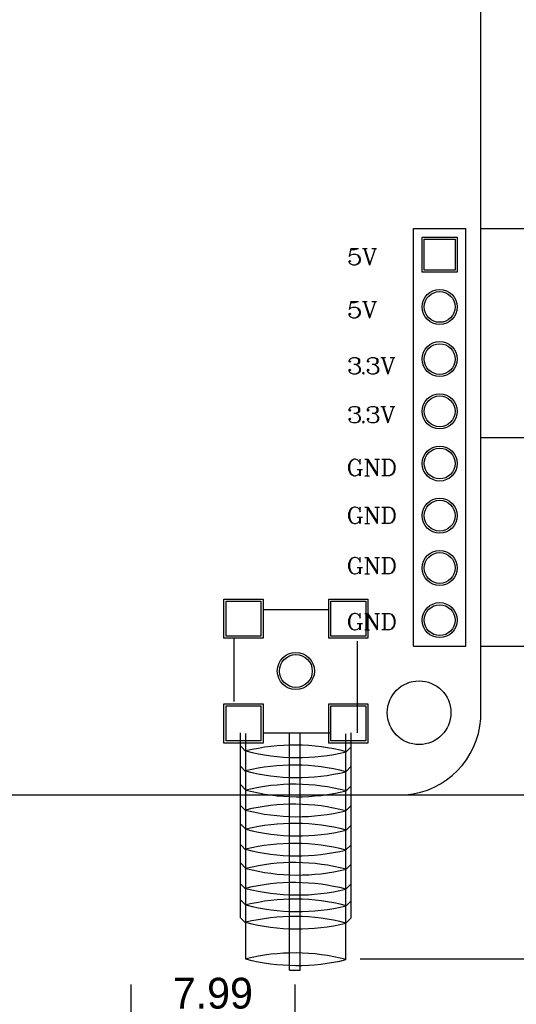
# Model space of a CAD drawing. Extents: x 649 to 824, y 56 to 305.
# Tile 4 of 14: x 740 to 764, y 141 to 189. Entities that reach past the tile are written whole.
import ezdxf

# ---------------------------------------------------------------- set-up
doc = ezdxf.new("R2010")
doc.units = 0
doc.header["$MEASUREMENT"] = 0
doc.layers.get('0').update_dxf_attribs({"linetype": 'ByLayer'})
doc.layers.get('Defpoints').update_dxf_attribs({"linetype": 'CONTINUOUS'})
for name, color, linetype in [('BOTTOMLAYER', 5, 'CONTINUOUS'), ('BOTTOMOVERLAY', 54, 'CONTINUOUS'), ('BOTTOMSOLDER', 6, 'CONTINUOUS'), ('KEEPOUTLAYER', 6, 'CONTINUOUS'), ('MIDLAYER1', 16, 'CONTINUOUS'), ('MIDLAYER2', 76, 'CONTINUOUS'), ('MIDLAYER3', 90, 'CONTINUOUS'), ('MIDLAYER4', 156, 'CONTINUOUS'), ('MULTILAYER', 9, 'CONTINUOUS'), ('TOPLAYER', 1, 'CONTINUOUS'), ('TOPOVERLAY', 2, 'CONTINUOUS'), ('TOPSOLDER', 216, 'CONTINUOUS')]:
    doc.layers.add(name, color=color, linetype=linetype)
doc.dimstyles.new('ISO-25', dxfattribs={"dimtxt": 2.5, "dimasz": 2.5, "dimexe": 1.25, "dimexo": 0.625, "dimtad": 1, "dimdec": 4, "dimdsep": 46, "dimtxsty": 'Standard', "dimcen": 2.5, "dimadec": 0, "dimazin": 0, "dimtfac": 1, "dimtdec": 4, "dimtmove": 2, "dimatfit": 3, "dimfxl": 1, "dimtolj": 1, "dimarcsym": 0})

# ---------------------------------------------------------------- blocks, each defined once
blk = doc.blocks.new('HDR1X8_B_4')
at = {"layer": 'BOTTOMLAYER'}
for p, q in [((-0.75, 0.75), (0.75, 0.75)), ((-0.75, -0.75), (-0.75, 0.75)), ((0.75, 0.75), (0.75, -0.75)), ((0.75, -0.75), (-0.75, -0.75))]:
    blk.add_line(p, q, dxfattribs=at)
for centre in [(2.54, 0), (5.08, 0), (7.62, 0), (10.16, 0), (12.7, 0), (15.24, 0), (17.78, 0)]:
    blk.add_circle(centre, 0.75, dxfattribs=at)
at = {"layer": 'BOTTOMOVERLAY'}
for p, q in [((19.05, 1.27), (-1.27, 1.27)), ((-1.27, -1.27), (-1.27, 1.27)), ((19.05, -1.27), (19.05, 1.27)), ((19.05, -1.27), (-1.27, -1.27))]:
    blk.add_line(p, q, dxfattribs=at)
at = {"layer": 'BOTTOMSOLDER'}
for p, q in [((-0.852, 0.852), (0.852, 0.852)), ((-0.852, -0.852), (-0.852, 0.852)), ((0.852, 0.852), (0.852, -0.852)), ((0.852, -0.852), (-0.852, -0.852))]:
    blk.add_line(p, q, dxfattribs=at)
for centre in [(2.54, 0), (5.08, 0), (7.62, 0), (10.16, 0), (12.7, 0), (15.24, 0), (17.78, 0)]:
    blk.add_circle(centre, 0.852, dxfattribs=at)
at = {"layer": 'MIDLAYER1'}
for p, q in [((-0.75, 0.75), (0.75, 0.75)), ((-0.75, -0.75), (-0.75, 0.75)), ((0.75, 0.75), (0.75, -0.75)), ((0.75, -0.75), (-0.75, -0.75))]:
    blk.add_line(p, q, dxfattribs=at)
for centre in [(2.54, 0), (5.08, 0), (7.62, 0), (10.16, 0), (12.7, 0), (15.24, 0), (17.78, 0)]:
    blk.add_circle(centre, 0.75, dxfattribs=at)
at = {"layer": 'MIDLAYER2'}
for p, q in [((-0.75, 0.75), (0.75, 0.75)), ((-0.75, -0.75), (-0.75, 0.75)), ((0.75, 0.75), (0.75, -0.75)), ((0.75, -0.75), (-0.75, -0.75))]:
    blk.add_line(p, q, dxfattribs=at)
for centre in [(2.54, 0), (5.08, 0), (7.62, 0), (10.16, 0), (12.7, 0), (15.24, 0), (17.78, 0)]:
    blk.add_circle(centre, 0.75, dxfattribs=at)
at = {"layer": 'MIDLAYER3'}
for p, q in [((-0.75, 0.75), (0.75, 0.75)), ((-0.75, -0.75), (-0.75, 0.75)), ((0.75, 0.75), (0.75, -0.75)), ((0.75, -0.75), (-0.75, -0.75))]:
    blk.add_line(p, q, dxfattribs=at)
for centre in [(2.54, 0), (5.08, 0), (7.62, 0), (10.16, 0), (12.7, 0), (15.24, 0), (17.78, 0)]:
    blk.add_circle(centre, 0.75, dxfattribs=at)
at = {"layer": 'MIDLAYER4'}
for p, q in [((-0.75, 0.75), (0.75, 0.75)), ((-0.75, -0.75), (-0.75, 0.75)), ((0.75, 0.75), (0.75, -0.75)), ((0.75, -0.75), (-0.75, -0.75))]:
    blk.add_line(p, q, dxfattribs=at)
for centre in [(2.54, 0), (5.08, 0), (7.62, 0), (10.16, 0), (12.7, 0), (15.24, 0), (17.78, 0)]:
    blk.add_circle(centre, 0.75, dxfattribs=at)
at = {"layer": 'MULTILAYER'}
for p, q in [((-0.75, 0.75), (0.75, 0.75)), ((-0.75, -0.75), (-0.75, 0.75)), ((0.75, 0.75), (0.75, -0.75)), ((0.75, -0.75), (-0.75, -0.75))]:
    blk.add_line(p, q, dxfattribs=at)
for centre in [(2.54, 0), (5.08, 0), (7.62, 0), (10.16, 0), (12.7, 0), (15.24, 0), (17.78, 0)]:
    blk.add_circle(centre, 0.75, dxfattribs=at)
at = {"layer": 'TOPLAYER'}
for p, q in [((-0.75, 0.75), (0.75, 0.75)), ((-0.75, -0.75), (-0.75, 0.75)), ((0.75, 0.75), (0.75, -0.75)), ((0.75, -0.75), (-0.75, -0.75))]:
    blk.add_line(p, q, dxfattribs=at)
for centre in [(2.54, 0), (5.08, 0), (7.62, 0), (10.16, 0), (12.7, 0), (15.24, 0), (17.78, 0)]:
    blk.add_circle(centre, 0.75, dxfattribs=at)
at = {"layer": 'TOPSOLDER'}
for p, q in [((-0.852, 0.852), (0.852, 0.852)), ((-0.852, -0.852), (-0.852, 0.852)), ((0.852, 0.852), (0.852, -0.852)), ((0.852, -0.852), (-0.852, -0.852))]:
    blk.add_line(p, q, dxfattribs=at)
for centre in [(2.54, 0), (5.08, 0), (7.62, 0), (10.16, 0), (12.7, 0), (15.24, 0), (17.78, 0)]:
    blk.add_circle(centre, 0.852, dxfattribs=at)
blk = doc.blocks.new('SAM_90_8')
at = {"layer": 'BOTTOMLAYER'}
for p, q in [((-3.4, 3.4), (-1.7, 3.4)), ((-3.4, 1.7), (-3.4, 3.4)), ((-1.7, 3.4), (-1.7, 1.7)), ((1.7, 3.4), (3.4, 3.4)), ((1.7, 1.7), (1.7, 3.4)), ((3.4, 3.4), (3.4, 1.7)), ((-1.7, 1.7), (-3.4, 1.7)), ((3.4, 1.7), (1.7, 1.7)), ((-3.4, -1.7), (-1.7, -1.7)), ((-3.4, -3.4), (-3.4, -1.7)), ((-1.7, -1.7), (-1.7, -3.4)), ((1.7, -1.7), (3.4, -1.7)), ((1.7, -3.4), (1.7, -1.7)), ((3.4, -1.7), (3.4, -3.4)), ((-1.7, -3.4), (-3.4, -3.4)), ((3.4, -3.4), (1.7, -3.4))]:
    blk.add_line(p, q, dxfattribs=at)
blk.add_circle((0, 0), 0.8, dxfattribs=at)
at = {"layer": 'BOTTOMSOLDER'}
for p, q in [((-3.502, 3.502), (-1.598, 3.502)), ((-3.502, 1.598), (-3.502, 3.502)), ((-1.598, 3.502), (-1.598, 1.598)), ((1.598, 3.502), (3.502, 3.502)), ((1.598, 1.598), (1.598, 3.502)), ((3.502, 3.502), (3.502, 1.598)), ((-1.598, 1.598), (-3.502, 1.598)), ((3.502, 1.598), (1.598, 1.598)), ((-3.502, -1.598), (-1.598, -1.598)), ((-3.502, -3.502), (-3.502, -1.598)), ((-1.598, -1.598), (-1.598, -3.502)), ((1.598, -1.598), (3.502, -1.598)), ((1.598, -3.502), (1.598, -1.598)), ((3.502, -1.598), (3.502, -3.502)), ((-1.598, -3.502), (-3.502, -3.502)), ((3.502, -3.502), (1.598, -3.502))]:
    blk.add_line(p, q, dxfattribs=at)
blk.add_circle((0, 0), 0.902, dxfattribs=at)
at = {"layer": 'MIDLAYER1'}
for p, q in [((-3.4, 3.4), (-1.7, 3.4)), ((-3.4, 1.7), (-3.4, 3.4)), ((-1.7, 3.4), (-1.7, 1.7)), ((1.7, 3.4), (3.4, 3.4)), ((1.7, 1.7), (1.7, 3.4)), ((3.4, 3.4), (3.4, 1.7)), ((-1.7, 1.7), (-3.4, 1.7)), ((3.4, 1.7), (1.7, 1.7)), ((-3.4, -1.7), (-1.7, -1.7)), ((-3.4, -3.4), (-3.4, -1.7)), ((-1.7, -1.7), (-1.7, -3.4)), ((1.7, -1.7), (3.4, -1.7)), ((1.7, -3.4), (1.7, -1.7)), ((3.4, -1.7), (3.4, -3.4)), ((-1.7, -3.4), (-3.4, -3.4)), ((3.4, -3.4), (1.7, -3.4))]:
    blk.add_line(p, q, dxfattribs=at)
blk.add_circle((0, 0), 0.8, dxfattribs=at)
at = {"layer": 'MIDLAYER2'}
for p, q in [((-3.4, 3.4), (-1.7, 3.4)), ((-3.4, 1.7), (-3.4, 3.4)), ((-1.7, 3.4), (-1.7, 1.7)), ((1.7, 3.4), (3.4, 3.4)), ((1.7, 1.7), (1.7, 3.4)), ((3.4, 3.4), (3.4, 1.7)), ((-1.7, 1.7), (-3.4, 1.7)), ((3.4, 1.7), (1.7, 1.7)), ((-3.4, -1.7), (-1.7, -1.7)), ((-3.4, -3.4), (-3.4, -1.7)), ((-1.7, -1.7), (-1.7, -3.4)), ((1.7, -1.7), (3.4, -1.7)), ((1.7, -3.4), (1.7, -1.7)), ((3.4, -1.7), (3.4, -3.4)), ((-1.7, -3.4), (-3.4, -3.4)), ((3.4, -3.4), (1.7, -3.4))]:
    blk.add_line(p, q, dxfattribs=at)
blk.add_circle((0, 0), 0.8, dxfattribs=at)
at = {"layer": 'MIDLAYER3'}
for p, q in [((-3.4, 3.4), (-1.7, 3.4)), ((-3.4, 1.7), (-3.4, 3.4)), ((-1.7, 3.4), (-1.7, 1.7)), ((1.7, 3.4), (3.4, 3.4)), ((1.7, 1.7), (1.7, 3.4)), ((3.4, 3.4), (3.4, 1.7)), ((-1.7, 1.7), (-3.4, 1.7)), ((3.4, 1.7), (1.7, 1.7)), ((-3.4, -1.7), (-1.7, -1.7)), ((-3.4, -3.4), (-3.4, -1.7)), ((-1.7, -1.7), (-1.7, -3.4)), ((1.7, -1.7), (3.4, -1.7)), ((1.7, -3.4), (1.7, -1.7)), ((3.4, -1.7), (3.4, -3.4)), ((-1.7, -3.4), (-3.4, -3.4)), ((3.4, -3.4), (1.7, -3.4))]:
    blk.add_line(p, q, dxfattribs=at)
blk.add_circle((0, 0), 0.8, dxfattribs=at)
at = {"layer": 'MIDLAYER4'}
for p, q in [((-3.4, 3.4), (-1.7, 3.4)), ((-3.4, 1.7), (-3.4, 3.4)), ((-1.7, 3.4), (-1.7, 1.7)), ((1.7, 3.4), (3.4, 3.4)), ((1.7, 1.7), (1.7, 3.4)), ((3.4, 3.4), (3.4, 1.7)), ((-1.7, 1.7), (-3.4, 1.7)), ((3.4, 1.7), (1.7, 1.7)), ((-3.4, -1.7), (-1.7, -1.7)), ((-3.4, -3.4), (-3.4, -1.7)), ((-1.7, -1.7), (-1.7, -3.4)), ((1.7, -1.7), (3.4, -1.7)), ((1.7, -3.4), (1.7, -1.7)), ((3.4, -1.7), (3.4, -3.4)), ((-1.7, -3.4), (-3.4, -3.4)), ((3.4, -3.4), (1.7, -3.4))]:
    blk.add_line(p, q, dxfattribs=at)
blk.add_circle((0, 0), 0.8, dxfattribs=at)
at = {"layer": 'MULTILAYER'}
for p, q in [((-3.4, 3.4), (-1.7, 3.4)), ((-3.4, 1.7), (-3.4, 3.4)), ((-1.7, 3.4), (-1.7, 1.7)), ((1.7, 3.4), (3.4, 3.4)), ((1.7, 1.7), (1.7, 3.4)), ((3.4, 3.4), (3.4, 1.7)), ((-1.7, 1.7), (-3.4, 1.7)), ((3.4, 1.7), (1.7, 1.7)), ((-3.4, -1.7), (-1.7, -1.7)), ((-3.4, -3.4), (-3.4, -1.7)), ((-1.7, -1.7), (-1.7, -3.4)), ((1.7, -1.7), (3.4, -1.7)), ((1.7, -3.4), (1.7, -1.7)), ((3.4, -1.7), (3.4, -3.4)), ((-1.7, -3.4), (-3.4, -3.4)), ((3.4, -3.4), (1.7, -3.4))]:
    blk.add_line(p, q, dxfattribs=at)
blk.add_circle((0, 0), 0.8, dxfattribs=at)
at = {"layer": 'TOPLAYER'}
for p, q in [((-3.4, 3.4), (-1.7, 3.4)), ((-3.4, 1.7), (-3.4, 3.4)), ((-1.7, 3.4), (-1.7, 1.7)), ((1.7, 3.4), (3.4, 3.4)), ((1.7, 1.7), (1.7, 3.4)), ((3.4, 3.4), (3.4, 1.7)), ((-1.7, 1.7), (-3.4, 1.7)), ((3.4, 1.7), (1.7, 1.7)), ((-3.4, -1.7), (-1.7, -1.7)), ((-3.4, -3.4), (-3.4, -1.7)), ((-1.7, -1.7), (-1.7, -3.4)), ((1.7, -1.7), (3.4, -1.7)), ((1.7, -3.4), (1.7, -1.7)), ((3.4, -1.7), (3.4, -3.4)), ((-1.7, -3.4), (-3.4, -3.4)), ((3.4, -3.4), (1.7, -3.4))]:
    blk.add_line(p, q, dxfattribs=at)
blk.add_circle((0, 0), 0.8, dxfattribs=at)
at = {"layer": 'TOPOVERLAY'}
for p, q in [((-1.476, 3), (1.572, 3)), ((-14, 2.429), (-12.271, 2.429)), ((-12, 2.7), (-12.271, 2.429)), ((-12.271, 2.429), (-3.032, 2.429)), ((-12, 2.7), (-3, 2.7)), ((-11.128, 2.7), (-11.399, 2.429)), ((-10.349, 2.7), (-10.62, 2.429)), ((-9.333, 2.7), (-9.604, 2.429)), ((-8.444, 2.7), (-8.715, 2.429)), ((-7.428, 2.7), (-7.699, 2.429)), ((-6.539, 2.7), (-6.81, 2.429)), ((-5.523, 2.7), (-5.794, 2.429)), ((-4.634, 2.7), (-4.905, 2.429)), ((-3.663, 2.683), (-3.934, 2.412)), ((-3, 1.572), (-3, -1.65)), ((3, 1.572), (3, -1.6)), ((-14.557, 0.302), (-3, 0.302)), ((-14.557, 0.302), (-14.557, -0.206)), ((-14.557, -0.206), (-3, -0.206)), ((-14, -2.429), (-12.271, -2.429)), ((-12.271, -2.429), (-12, -2.7)), ((-12.271, -2.429), (-3.063, -2.429)), ((-12, -2.7), (-3, -2.7)), ((-11.419, -2.453), (-11.173, -2.7)), ((-11.046, -2.7), (-11.001, -2.7)), ((-10.62, -2.429), (-10.349, -2.7)), ((-9.641, -2.453), (-9.436, -2.659)), ((-8.707, -2.437), (-8.453, -2.692)), ((-7.736, -2.453), (-7.531, -2.659)), ((-6.81, -2.429), (-6.539, -2.7)), ((-5.831, -2.453), (-5.626, -2.659)), ((-4.905, -2.429), (-4.634, -2.7)), ((-3.934, -2.446), (-3.721, -2.659)), ((-3, -3), (1.445, -3))]:
    blk.add_line(p, q, dxfattribs=at)
for centre, start, end in [((-4.326, -0.07), 165.4319, 193.692), ((-23.716, 0.062), 345.4319, 13.692), ((-2.548, -0.07), 165.4319, 193.692), ((-21.942, 0.079), 345.4319, 13.692), ((-1.704, -0.086), 165.4319, 193.692), ((-21.098, 0.062), 345.4319, 13.692), ((-0.897, -0.07), 165.4319, 193.692), ((-20.291, 0.079), 345.4319, 13.692), ((0.074, -0.086), 165.4319, 193.692), ((-19.32, 0.062), 345.4319, 13.692), ((1.008, -0.07), 165.4319, 193.692), ((-18.386, 0.079), 345.4319, 13.692), ((1.979, -0.086), 165.4319, 193.692), ((-17.415, 0.062), 345.4319, 13.692), ((2.913, -0.07), 165.4319, 193.692), ((-16.481, 0.079), 345.4319, 13.692), ((3.884, -0.086), 165.4319, 193.692), ((-15.51, 0.062), 345.4319, 13.692), ((4.818, -0.07), 165.4319, 193.692), ((-14.576, 0.079), 345.4319, 13.692), ((5.789, -0.086), 165.4319, 193.692), ((-13.605, 0.062), 345.4319, 13.692)]:
    blk.add_arc(centre, 10, start, end, dxfattribs=at)
at = {"layer": 'TOPSOLDER'}
for p, q in [((-3.502, 3.502), (-1.598, 3.502)), ((-3.502, 1.598), (-3.502, 3.502)), ((-1.598, 3.502), (-1.598, 1.598)), ((1.598, 3.502), (3.502, 3.502)), ((1.598, 1.598), (1.598, 3.502)), ((3.502, 3.502), (3.502, 1.598)), ((-1.598, 1.598), (-3.502, 1.598)), ((3.502, 1.598), (1.598, 1.598)), ((-3.502, -1.598), (-1.598, -1.598)), ((-3.502, -3.502), (-3.502, -1.598)), ((-1.598, -1.598), (-1.598, -3.502)), ((1.598, -1.598), (3.502, -1.598)), ((1.598, -3.502), (1.598, -1.598)), ((3.502, -1.598), (3.502, -3.502)), ((-1.598, -3.502), (-3.502, -3.502)), ((3.502, -3.502), (1.598, -3.502))]:
    blk.add_line(p, q, dxfattribs=at)
blk.add_circle((0, 0), 0.902, dxfattribs=at)
blk = doc.blocks.new('*D60')
at = {"color": 5, "lineweight": -2}
for p, q in [((762.32, 206.266), (774.009, 206.266)), ((773.009, 204.766), (773.009, 169.806)), ((762.32, 168.306), (774.009, 168.306))]:
    blk.add_line(p, q, dxfattribs=at)
at = {"color": 5}
for points in [[(772.759, 204.766), (773.259, 204.766), (773.009, 206.266)], [(772.759, 169.806), (773.259, 169.806), (773.009, 168.306)]]:
    blk.add_solid(points, dxfattribs=at)
at = {"layer": 'Defpoints', "color": 0}
for p in [(761.62, 206.266), (761.62, 168.306), (773.009, 168.306)]:
    blk.add_point(p, dxfattribs=at)
at = {"color": 4, "insert": (771.559, 187.286), "char_height": 1.5, "attachment_point": 5, "rotation": 90}
blk.add_mtext('\\A1;37.96±0.2', dxfattribs=at)
blk = doc.blocks.new('*D62')
at = {"color": 5, "lineweight": -2}
for p, q in [((705.35, 155.145), (705.35, 134.269)), ((753.302, 141.684), (753.302, 134.269)), ((706.85, 135.269), (751.802, 135.269))]:
    blk.add_line(p, q, dxfattribs=at)
at = {"color": 5}
for points in [[(706.85, 135.519), (706.85, 135.019), (705.35, 135.269)], [(751.802, 135.519), (751.802, 135.019), (753.302, 135.269)]]:
    blk.add_solid(points, dxfattribs=at)
at = {"layer": 'Defpoints', "color": 0}
for p in [(705.35, 155.845), (753.302, 142.384), (753.302, 135.269)]:
    blk.add_point(p, dxfattribs=at)
at = {"color": 4, "insert": (729.326, 136.719), "char_height": 1.5, "attachment_point": 5}
blk.add_mtext('\\A1;47.95', dxfattribs=at)
blk = doc.blocks.new('*D64')
at = {"color": 5, "lineweight": -2}
for p, q in [((756.75, 150.916), (768.783, 150.916)), ((767.783, 149.416), (767.783, 144.441)), ((756.479, 142.941), (768.783, 142.941))]:
    blk.add_line(p, q, dxfattribs=at)
at = {"color": 5}
for points in [[(767.533, 149.416), (768.033, 149.416), (767.783, 150.916)], [(767.533, 144.441), (768.033, 144.441), (767.783, 142.941)]]:
    blk.add_solid(points, dxfattribs=at)
at = {"layer": 'Defpoints', "color": 0}
for p in [(756.05, 150.916), (755.779, 142.941), (767.783, 142.941)]:
    blk.add_point(p, dxfattribs=at)
at = {"color": 4, "insert": (766.333, 146.928), "char_height": 1.5, "attachment_point": 5, "rotation": 90}
blk.add_mtext('\\A1;7.98', dxfattribs=at)
blk = doc.blocks.new('*D65')
at = {"color": 5, "lineweight": -2}
for p, q in [((762.32, 178.466), (769.243, 178.466)), ((768.243, 176.966), (768.243, 159.646)), ((762.32, 158.146), (769.243, 158.146))]:
    blk.add_line(p, q, dxfattribs=at)
at = {"color": 5}
for points in [[(767.993, 176.966), (768.493, 176.966), (768.243, 178.466)], [(767.993, 159.646), (768.493, 159.646), (768.243, 158.146)]]:
    blk.add_solid(points, dxfattribs=at)
at = {"layer": 'Defpoints', "color": 0}
for p in [(761.62, 178.466), (761.62, 158.146), (768.243, 158.146)]:
    blk.add_point(p, dxfattribs=at)
at = {"color": 4, "insert": (766.793, 168.306), "char_height": 1.5, "attachment_point": 5, "rotation": 90}
blk.add_mtext('\\A1;20.32', dxfattribs=at)
blk = doc.blocks.new('*D75')
at = {"color": 5, "lineweight": -2}
for p, q in [((745.317, 141.684), (745.317, 138.807)), ((753.302, 141.684), (753.302, 138.807)), ((751.802, 139.807), (746.817, 139.807))]:
    blk.add_line(p, q, dxfattribs=at)
at = {"color": 5}
for points in [[(746.817, 140.057), (746.817, 139.557), (745.317, 139.807)], [(751.802, 140.057), (751.802, 139.557), (753.302, 139.807)]]:
    blk.add_solid(points, dxfattribs=at)
at = {"layer": 'Defpoints', "color": 0}
for p in [(745.317, 142.384), (753.302, 142.384), (745.317, 139.807)]:
    blk.add_point(p, dxfattribs=at)
at = {"color": 4, "insert": (749.309, 141.257), "char_height": 1.5, "attachment_point": 5}
blk.add_mtext('\\A1;7.99', dxfattribs=at)

msp = doc.modelspace()

# ---------------------------------------------------------------- linework, layer by layer
msp.add_circle((759.35, 154.913), 1.55)
at = {"layer": 'KEEPOUTLAYER'}
for p, q in [((762.35, 154.616), (762.35, 217.26)), ((709.049, 150.916), (758.699, 150.916))]:
    msp.add_line(p, q, dxfattribs=at)
msp.add_arc((758.361, 154.903), 4, 274.857, 355.888, dxfattribs=at)
at = {"layer": 'TOPOVERLAY'}
for p, q in [((756.022, 177.491), (755.946, 177.11)), ((756.022, 177.491), (756.403, 177.491)), ((756.022, 177.452), (756.213, 177.452)), ((756.213, 177.452), (756.403, 177.491)), ((756.597, 177.491), (756.826, 177.491)), ((756.673, 177.491), (756.94, 176.691)), ((756.712, 177.491), (756.94, 176.805)), ((757.207, 177.491), (756.94, 176.691)), ((757.054, 177.491), (757.283, 177.491)), ((755.946, 177.11), (756.022, 177.186)), ((755.946, 176.881), (755.984, 176.919)), ((755.946, 176.843), (755.946, 176.881)), ((755.984, 176.767), (755.946, 176.843)), ((755.984, 176.919), (756.022, 176.881)), ((756.022, 176.881), (755.984, 176.843)), ((756.022, 176.729), (755.984, 176.767)), ((756.022, 177.186), (756.136, 177.224)), ((756.136, 177.224), (756.251, 177.224)), ((756.251, 177.224), (756.365, 177.186)), ((756.251, 177.224), (756.327, 177.186)), ((756.327, 177.186), (756.403, 177.11)), ((756.403, 176.805), (756.327, 176.729)), ((756.365, 177.186), (756.441, 177.11)), ((756.441, 176.805), (756.365, 176.729)), ((756.403, 177.11), (756.441, 176.995)), ((756.441, 176.919), (756.403, 176.805)), ((756.441, 177.11), (756.479, 176.995)), ((756.441, 176.995), (756.441, 176.919)), ((756.479, 176.919), (756.441, 176.805)), ((756.479, 176.995), (756.479, 176.919)), ((756.136, 176.691), (756.022, 176.729)), ((756.251, 176.691), (756.136, 176.691)), ((756.365, 176.729), (756.251, 176.691)), ((756.327, 176.729), (756.251, 176.691)), ((756.022, 174.916), (755.946, 174.535)), ((756.022, 174.916), (756.403, 174.916)), ((756.022, 174.877), (756.213, 174.877)), ((756.213, 174.877), (756.403, 174.916)), ((756.597, 174.916), (756.826, 174.916)), ((756.673, 174.916), (756.94, 174.116)), ((756.712, 174.916), (756.94, 174.23)), ((757.207, 174.916), (756.94, 174.116)), ((757.054, 174.916), (757.283, 174.916)), ((755.946, 174.535), (756.022, 174.611)), ((756.022, 174.611), (756.136, 174.649)), ((756.136, 174.649), (756.251, 174.649)), ((756.251, 174.649), (756.365, 174.611)), ((756.251, 174.649), (756.327, 174.611)), ((756.327, 174.611), (756.403, 174.535)), ((756.365, 174.611), (756.441, 174.535)), ((756.403, 174.535), (756.441, 174.42)), ((756.441, 174.535), (756.479, 174.42)), ((756.441, 174.42), (756.441, 174.344)), ((756.479, 174.42), (756.479, 174.344)), ((755.946, 174.306), (755.984, 174.344)), ((755.946, 174.268), (755.946, 174.306)), ((755.984, 174.192), (755.946, 174.268)), ((755.984, 174.344), (756.022, 174.306)), ((756.022, 174.306), (755.984, 174.268)), ((756.022, 174.154), (755.984, 174.192)), ((756.136, 174.116), (756.022, 174.154)), ((756.251, 174.116), (756.136, 174.116)), ((756.365, 174.154), (756.251, 174.116)), ((756.327, 174.154), (756.251, 174.116)), ((756.403, 174.23), (756.327, 174.154)), ((756.441, 174.23), (756.365, 174.154)), ((756.441, 174.344), (756.403, 174.23)), ((756.479, 174.344), (756.441, 174.23)), ((755.946, 172.038), (755.984, 172.114)), ((755.946, 172), (755.946, 172.038)), ((755.984, 171.962), (755.946, 172)), ((755.984, 172.114), (756.022, 172.152)), ((755.984, 172.038), (756.022, 172)), ((756.022, 172), (755.984, 171.962)), ((756.022, 172.152), (756.136, 172.191)), ((756.136, 172.191), (756.289, 172.191)), ((756.289, 172.191), (756.403, 172.152)), ((756.289, 172.191), (756.365, 172.152)), ((756.365, 172.152), (756.403, 172.076)), ((756.403, 172.152), (756.441, 172.076)), ((756.403, 172.076), (756.403, 171.962)), ((756.441, 172.076), (756.441, 171.962)), ((756.837, 172.038), (756.875, 172.114)), ((756.837, 172), (756.837, 172.038)), ((756.875, 171.962), (756.837, 172)), ((756.875, 172.114), (756.913, 172.152)), ((756.875, 172.038), (756.913, 172)), ((756.913, 172), (756.875, 171.962)), ((756.913, 172.152), (757.028, 172.191)), ((757.028, 172.191), (757.18, 172.191)), ((757.18, 172.191), (757.294, 172.152)), ((757.18, 172.191), (757.256, 172.152)), ((757.256, 172.152), (757.294, 172.076)), ((757.294, 172.152), (757.332, 172.076)), ((757.294, 172.076), (757.294, 171.962)), ((757.332, 172.076), (757.332, 171.962)), ((757.489, 172.191), (757.717, 172.191)), ((757.565, 172.191), (757.831, 171.391)), ((757.603, 172.191), (757.831, 171.505)), ((758.098, 172.191), (757.831, 171.391)), ((757.946, 172.191), (758.174, 172.191)), ((755.946, 171.581), (755.984, 171.619)), ((755.946, 171.543), (755.946, 171.581)), ((755.984, 171.467), (755.946, 171.543)), ((755.984, 171.619), (756.022, 171.581)), ((756.022, 171.581), (755.984, 171.543)), ((756.289, 171.848), (756.175, 171.848)), ((756.403, 171.886), (756.289, 171.848)), ((756.365, 171.886), (756.289, 171.848)), ((756.289, 171.848), (756.365, 171.81)), ((756.403, 171.962), (756.365, 171.886)), ((756.365, 171.81), (756.441, 171.733)), ((756.441, 171.962), (756.403, 171.886)), ((756.403, 171.772), (756.441, 171.657)), ((756.441, 171.543), (756.403, 171.467)), ((756.441, 171.733), (756.479, 171.657)), ((756.441, 171.657), (756.441, 171.543)), ((756.479, 171.543), (756.441, 171.467)), ((756.479, 171.657), (756.479, 171.543)), ((756.837, 171.581), (756.875, 171.619)), ((756.837, 171.543), (756.837, 171.581)), ((756.875, 171.467), (756.837, 171.543)), ((756.875, 171.619), (756.913, 171.581)), ((756.913, 171.581), (756.875, 171.543)), ((757.18, 171.848), (757.066, 171.848)), ((757.294, 171.886), (757.18, 171.848)), ((757.256, 171.886), (757.18, 171.848)), ((757.18, 171.848), (757.256, 171.81)), ((757.294, 171.962), (757.256, 171.886)), ((757.256, 171.81), (757.332, 171.733)), ((757.332, 171.962), (757.294, 171.886)), ((757.294, 171.772), (757.332, 171.657)), ((757.332, 171.543), (757.294, 171.467)), ((757.332, 171.733), (757.37, 171.657)), ((757.332, 171.657), (757.332, 171.543)), ((757.37, 171.543), (757.332, 171.467)), ((757.37, 171.657), (757.37, 171.543)), ((756.022, 171.429), (755.984, 171.467)), ((756.136, 171.391), (756.022, 171.429)), ((756.289, 171.391), (756.136, 171.391)), ((756.403, 171.429), (756.289, 171.391)), ((756.365, 171.429), (756.289, 171.391)), ((756.403, 171.467), (756.365, 171.429)), ((756.441, 171.467), (756.403, 171.429)), ((756.635, 171.467), (756.597, 171.429)), ((756.597, 171.429), (756.635, 171.391)), ((756.673, 171.429), (756.635, 171.467)), ((756.635, 171.391), (756.673, 171.429)), ((756.913, 171.429), (756.875, 171.467)), ((757.028, 171.391), (756.913, 171.429)), ((757.18, 171.391), (757.028, 171.391)), ((757.294, 171.429), (757.18, 171.391)), ((757.256, 171.429), (757.18, 171.391)), ((757.294, 171.467), (757.256, 171.429)), ((757.332, 171.467), (757.294, 171.429)), ((755.946, 169.663), (755.984, 169.739)), ((755.946, 169.625), (755.946, 169.663)), ((755.984, 169.587), (755.946, 169.625)), ((755.984, 169.739), (756.022, 169.777)), ((755.984, 169.663), (756.022, 169.625)), ((756.022, 169.625), (755.984, 169.587)), ((756.022, 169.777), (756.136, 169.816)), ((756.136, 169.816), (756.289, 169.816)), ((756.289, 169.816), (756.403, 169.777)), ((756.289, 169.816), (756.365, 169.777)), ((756.365, 169.777), (756.403, 169.701)), ((756.403, 169.587), (756.365, 169.511)), ((756.403, 169.777), (756.441, 169.701)), ((756.403, 169.701), (756.403, 169.587)), ((756.441, 169.587), (756.403, 169.511)), ((756.441, 169.701), (756.441, 169.587)), ((756.837, 169.663), (756.875, 169.739)), ((756.837, 169.625), (756.837, 169.663)), ((756.875, 169.587), (756.837, 169.625)), ((756.875, 169.739), (756.913, 169.777)), ((756.875, 169.663), (756.913, 169.625)), ((756.913, 169.625), (756.875, 169.587)), ((756.913, 169.777), (757.028, 169.816)), ((757.028, 169.816), (757.18, 169.816)), ((757.18, 169.816), (757.294, 169.777)), ((757.18, 169.816), (757.256, 169.777)), ((757.256, 169.777), (757.294, 169.701)), ((757.294, 169.587), (757.256, 169.511)), ((757.294, 169.777), (757.332, 169.701)), ((757.294, 169.701), (757.294, 169.587)), ((757.332, 169.587), (757.294, 169.511)), ((757.332, 169.701), (757.332, 169.587)), ((757.489, 169.816), (757.717, 169.816)), ((757.565, 169.816), (757.831, 169.016)), ((757.603, 169.816), (757.831, 169.13)), ((758.098, 169.816), (757.831, 169.016)), ((757.946, 169.816), (758.174, 169.816)), ((755.946, 169.206), (755.984, 169.244)), ((755.946, 169.168), (755.946, 169.206)), ((755.984, 169.092), (755.946, 169.168)), ((755.984, 169.244), (756.022, 169.206)), ((756.022, 169.206), (755.984, 169.168)), ((756.289, 169.473), (756.175, 169.473)), ((756.403, 169.511), (756.289, 169.473)), ((756.365, 169.511), (756.289, 169.473)), ((756.289, 169.473), (756.365, 169.435)), ((756.365, 169.435), (756.441, 169.358)), ((756.403, 169.397), (756.441, 169.282)), ((756.441, 169.168), (756.403, 169.092)), ((756.441, 169.358), (756.479, 169.282)), ((756.441, 169.282), (756.441, 169.168)), ((756.479, 169.168), (756.441, 169.092)), ((756.479, 169.282), (756.479, 169.168)), ((756.837, 169.206), (756.875, 169.244)), ((756.837, 169.168), (756.837, 169.206)), ((756.875, 169.092), (756.837, 169.168)), ((756.875, 169.244), (756.913, 169.206)), ((756.913, 169.206), (756.875, 169.168)), ((757.18, 169.473), (757.066, 169.473)), ((757.294, 169.511), (757.18, 169.473)), ((757.256, 169.511), (757.18, 169.473)), ((757.18, 169.473), (757.256, 169.435)), ((757.256, 169.435), (757.332, 169.358)), ((757.294, 169.397), (757.332, 169.282)), ((757.332, 169.168), (757.294, 169.092)), ((757.332, 169.358), (757.37, 169.282)), ((757.332, 169.282), (757.332, 169.168)), ((757.37, 169.168), (757.332, 169.092)), ((757.37, 169.282), (757.37, 169.168)), ((756.022, 169.054), (755.984, 169.092)), ((756.136, 169.016), (756.022, 169.054)), ((756.289, 169.016), (756.136, 169.016)), ((756.403, 169.054), (756.289, 169.016)), ((756.365, 169.054), (756.289, 169.016)), ((756.403, 169.092), (756.365, 169.054)), ((756.441, 169.092), (756.403, 169.054)), ((756.635, 169.092), (756.597, 169.054)), ((756.597, 169.054), (756.635, 169.016)), ((756.673, 169.054), (756.635, 169.092)), ((756.635, 169.016), (756.673, 169.054)), ((756.913, 169.054), (756.875, 169.092)), ((757.028, 169.016), (756.913, 169.054)), ((757.18, 169.016), (757.028, 169.016)), ((757.294, 169.054), (757.18, 169.016)), ((757.256, 169.054), (757.18, 169.016)), ((757.294, 169.092), (757.256, 169.054)), ((757.332, 169.092), (757.294, 169.054)), ((756.068, 167.202), (755.992, 167.126)), ((756.106, 167.202), (756.03, 167.126)), ((756.182, 167.241), (756.068, 167.202)), ((756.182, 167.241), (756.106, 167.202)), ((756.258, 167.241), (756.182, 167.241)), ((756.373, 167.202), (756.258, 167.241)), ((756.449, 167.126), (756.373, 167.202)), ((756.487, 167.241), (756.449, 167.126)), ((756.487, 167.012), (756.487, 167.241)), ((756.704, 167.241), (756.856, 167.241)), ((756.818, 167.241), (756.818, 166.441)), ((756.856, 167.241), (757.313, 166.517)), ((757.199, 167.241), (757.428, 167.241)), ((757.313, 167.241), (757.313, 166.441)), ((757.527, 167.241), (757.907, 167.241)), ((757.641, 167.241), (757.641, 166.441)), ((757.679, 167.241), (757.679, 166.441)), ((757.907, 167.241), (758.022, 167.202)), ((757.907, 167.241), (757.984, 167.202)), ((757.984, 167.202), (758.06, 167.126)), ((758.022, 167.202), (758.098, 167.126)), ((755.954, 167.05), (755.916, 166.936)), ((755.916, 166.936), (755.916, 166.745)), ((755.916, 166.745), (755.954, 166.631)), ((755.992, 167.126), (755.954, 167.05)), ((755.992, 167.05), (755.954, 166.936)), ((755.954, 166.936), (755.954, 166.745)), ((755.954, 166.745), (755.992, 166.631)), ((756.03, 167.126), (755.992, 167.05)), ((756.334, 166.745), (756.601, 166.745)), ((756.449, 167.126), (756.487, 167.012)), ((756.449, 166.745), (756.449, 166.441)), ((756.487, 166.745), (756.487, 166.441)), ((756.856, 167.164), (757.313, 166.441)), ((758.06, 167.126), (758.098, 167.05)), ((758.098, 167.126), (758.136, 167.05)), ((758.098, 167.05), (758.136, 166.936)), ((758.136, 166.745), (758.098, 166.631)), ((758.136, 167.05), (758.174, 166.936)), ((758.136, 166.936), (758.136, 166.745)), ((758.174, 166.745), (758.136, 166.631)), ((758.174, 166.936), (758.174, 166.745)), ((755.954, 166.631), (755.992, 166.555)), ((755.992, 166.631), (756.03, 166.555)), ((755.992, 166.555), (756.068, 166.479)), ((756.03, 166.555), (756.106, 166.479)), ((756.068, 166.479), (756.182, 166.441)), ((756.106, 166.479), (756.182, 166.441)), ((756.182, 166.441), (756.258, 166.441)), ((756.258, 166.441), (756.373, 166.479)), ((756.373, 166.479), (756.449, 166.555)), ((756.704, 166.441), (756.932, 166.441)), ((757.907, 166.441), (757.527, 166.441)), ((758.022, 166.479), (757.907, 166.441)), ((757.984, 166.479), (757.907, 166.441)), ((758.06, 166.555), (757.984, 166.479)), ((758.098, 166.555), (758.022, 166.479)), ((758.098, 166.631), (758.06, 166.555)), ((758.136, 166.631), (758.098, 166.555)), ((755.992, 164.801), (755.954, 164.725)), ((756.068, 164.877), (755.992, 164.801)), ((756.03, 164.801), (755.992, 164.725)), ((756.106, 164.877), (756.03, 164.801)), ((756.182, 164.916), (756.068, 164.877)), ((756.182, 164.916), (756.106, 164.877)), ((756.258, 164.916), (756.182, 164.916)), ((756.373, 164.877), (756.258, 164.916)), ((756.449, 164.801), (756.373, 164.877)), ((756.487, 164.916), (756.449, 164.801)), ((756.449, 164.801), (756.487, 164.687)), ((756.487, 164.687), (756.487, 164.916)), ((756.704, 164.916), (756.856, 164.916)), ((756.818, 164.916), (756.818, 164.116)), ((756.856, 164.916), (757.313, 164.192)), ((756.856, 164.839), (757.313, 164.116)), ((757.199, 164.916), (757.428, 164.916)), ((757.313, 164.916), (757.313, 164.116)), ((757.527, 164.916), (757.907, 164.916)), ((757.641, 164.916), (757.641, 164.116)), ((757.679, 164.916), (757.679, 164.116)), ((757.907, 164.916), (758.022, 164.877)), ((757.907, 164.916), (757.984, 164.877)), ((757.984, 164.877), (758.06, 164.801)), ((758.022, 164.877), (758.098, 164.801)), ((758.06, 164.801), (758.098, 164.725)), ((758.098, 164.801), (758.136, 164.725)), ((755.954, 164.725), (755.916, 164.611)), ((755.916, 164.611), (755.916, 164.42)), ((755.916, 164.42), (755.954, 164.306)), ((755.992, 164.725), (755.954, 164.611)), ((755.954, 164.611), (755.954, 164.42)), ((755.954, 164.42), (755.992, 164.306)), ((756.334, 164.42), (756.601, 164.42)), ((756.449, 164.42), (756.449, 164.116)), ((756.487, 164.42), (756.487, 164.116)), ((758.098, 164.725), (758.136, 164.611)), ((758.136, 164.42), (758.098, 164.306)), ((758.136, 164.725), (758.174, 164.611)), ((758.136, 164.611), (758.136, 164.42)), ((758.174, 164.42), (758.136, 164.306)), ((758.174, 164.611), (758.174, 164.42)), ((755.954, 164.306), (755.992, 164.23)), ((755.992, 164.306), (756.03, 164.23)), ((755.992, 164.23), (756.068, 164.154)), ((756.03, 164.23), (756.106, 164.154)), ((756.068, 164.154), (756.182, 164.116)), ((756.106, 164.154), (756.182, 164.116)), ((756.182, 164.116), (756.258, 164.116)), ((756.258, 164.116), (756.373, 164.154)), ((756.373, 164.154), (756.449, 164.23)), ((756.704, 164.116), (756.932, 164.116)), ((757.907, 164.116), (757.527, 164.116)), ((758.022, 164.154), (757.907, 164.116)), ((757.984, 164.154), (757.907, 164.116)), ((758.06, 164.23), (757.984, 164.154)), ((758.098, 164.23), (758.022, 164.154)), ((758.098, 164.306), (758.06, 164.23)), ((758.136, 164.306), (758.098, 164.23)), ((756.068, 162.427), (755.992, 162.351)), ((756.106, 162.427), (756.03, 162.351)), ((756.182, 162.466), (756.068, 162.427)), ((756.182, 162.466), (756.106, 162.427)), ((756.258, 162.466), (756.182, 162.466)), ((756.373, 162.427), (756.258, 162.466)), ((756.449, 162.351), (756.373, 162.427)), ((756.487, 162.466), (756.449, 162.351)), ((756.487, 162.237), (756.487, 162.466)), ((756.704, 162.466), (756.856, 162.466)), ((756.818, 162.466), (756.818, 161.666)), ((756.856, 162.466), (757.313, 161.742)), ((757.199, 162.466), (757.428, 162.466)), ((757.313, 162.466), (757.313, 161.666)), ((757.527, 162.466), (757.907, 162.466)), ((757.641, 162.466), (757.641, 161.666)), ((757.679, 162.466), (757.679, 161.666)), ((757.907, 162.466), (758.022, 162.427)), ((757.907, 162.466), (757.984, 162.427)), ((757.984, 162.427), (758.06, 162.351)), ((758.022, 162.427), (758.098, 162.351)), ((755.954, 162.275), (755.916, 162.161)), ((755.916, 162.161), (755.916, 161.97)), ((755.916, 161.97), (755.954, 161.856)), ((755.992, 162.351), (755.954, 162.275)), ((755.992, 162.275), (755.954, 162.161)), ((755.954, 162.161), (755.954, 161.97)), ((755.954, 161.97), (755.992, 161.856)), ((756.03, 162.351), (755.992, 162.275)), ((756.334, 161.97), (756.601, 161.97)), ((756.449, 162.351), (756.487, 162.237)), ((756.449, 161.97), (756.449, 161.666)), ((756.487, 161.97), (756.487, 161.666)), ((756.856, 162.389), (757.313, 161.666)), ((758.06, 162.351), (758.098, 162.275)), ((758.098, 162.351), (758.136, 162.275)), ((758.098, 162.275), (758.136, 162.161)), ((758.136, 161.97), (758.098, 161.856)), ((758.136, 162.275), (758.174, 162.161)), ((758.136, 162.161), (758.136, 161.97)), ((758.174, 161.97), (758.136, 161.856)), ((758.174, 162.161), (758.174, 161.97)), ((755.954, 161.856), (755.992, 161.78)), ((755.992, 161.856), (756.03, 161.78)), ((755.992, 161.78), (756.068, 161.704)), ((756.03, 161.78), (756.106, 161.704)), ((756.068, 161.704), (756.182, 161.666)), ((756.106, 161.704), (756.182, 161.666)), ((756.182, 161.666), (756.258, 161.666)), ((756.258, 161.666), (756.373, 161.704)), ((756.373, 161.704), (756.449, 161.78)), ((756.704, 161.666), (756.932, 161.666)), ((757.907, 161.666), (757.527, 161.666)), ((758.022, 161.704), (757.907, 161.666)), ((757.984, 161.704), (757.907, 161.666)), ((758.06, 161.78), (757.984, 161.704)), ((758.098, 161.78), (758.022, 161.704)), ((758.098, 161.856), (758.06, 161.78)), ((758.136, 161.856), (758.098, 161.78)), ((755.954, 159.55), (755.916, 159.436)), ((755.992, 159.626), (755.954, 159.55)), ((755.992, 159.55), (755.954, 159.436)), ((756.068, 159.702), (755.992, 159.626)), ((756.03, 159.626), (755.992, 159.55)), ((756.106, 159.702), (756.03, 159.626)), ((756.182, 159.741), (756.068, 159.702)), ((756.182, 159.741), (756.106, 159.702)), ((756.258, 159.741), (756.182, 159.741)), ((756.373, 159.702), (756.258, 159.741)), ((756.449, 159.626), (756.373, 159.702)), ((756.487, 159.741), (756.449, 159.626)), ((756.449, 159.626), (756.487, 159.512)), ((756.487, 159.512), (756.487, 159.741)), ((756.704, 159.741), (756.856, 159.741)), ((756.818, 159.741), (756.818, 158.941)), ((756.856, 159.741), (757.313, 159.017)), ((756.856, 159.664), (757.313, 158.941)), ((757.199, 159.741), (757.428, 159.741)), ((757.313, 159.741), (757.313, 158.941)), ((757.527, 159.741), (757.907, 159.741)), ((757.641, 159.741), (757.641, 158.941)), ((757.679, 159.741), (757.679, 158.941)), ((757.907, 159.741), (758.022, 159.702)), ((757.907, 159.741), (757.984, 159.702)), ((757.984, 159.702), (758.06, 159.626)), ((758.022, 159.702), (758.098, 159.626)), ((758.06, 159.626), (758.098, 159.55)), ((758.098, 159.626), (758.136, 159.55)), ((758.098, 159.55), (758.136, 159.436)), ((758.136, 159.55), (758.174, 159.436)), ((755.916, 159.436), (755.916, 159.245)), ((755.916, 159.245), (755.954, 159.131)), ((755.954, 159.436), (755.954, 159.245)), ((755.954, 159.245), (755.992, 159.131)), ((755.954, 159.131), (755.992, 159.055)), ((755.992, 159.131), (756.03, 159.055)), ((755.992, 159.055), (756.068, 158.979)), ((756.03, 159.055), (756.106, 158.979)), ((756.334, 159.245), (756.601, 159.245)), ((756.373, 158.979), (756.449, 159.055)), ((756.449, 159.245), (756.449, 158.941)), ((756.487, 159.245), (756.487, 158.941)), ((758.06, 159.055), (757.984, 158.979)), ((758.098, 159.055), (758.022, 158.979)), ((758.098, 159.131), (758.06, 159.055)), ((758.136, 159.245), (758.098, 159.131)), ((758.136, 159.131), (758.098, 159.055)), ((758.136, 159.436), (758.136, 159.245)), ((758.174, 159.245), (758.136, 159.131)), ((758.174, 159.436), (758.174, 159.245)), ((756.068, 158.979), (756.182, 158.941)), ((756.106, 158.979), (756.182, 158.941)), ((756.182, 158.941), (756.258, 158.941)), ((756.258, 158.941), (756.373, 158.979)), ((756.704, 158.941), (756.932, 158.941)), ((757.907, 158.941), (757.527, 158.941)), ((758.022, 158.979), (757.907, 158.941)), ((757.984, 158.979), (757.907, 158.941))]:
    msp.add_line(p, q, dxfattribs=at)

# ---------------------------------------------------------------- block references
for name, p, rotation in [('HDR1X8_B_4', (760.35, 177.196), 270), ('SAM_90_8', (753.35, 156.941), 90)]:
    msp.add_blockref(name, p, dxfattribs=dict(rotation=rotation))

# ---------------------------------------------------------------- dimensions: what is measured, and where the dimension line sits
for base, p1, p2, override, picture, middle in [((773.009, 168.306), (761.62, 206.266), (761.62, 168.306), {"dimtxt": 1.5, "dimasz": 1.5, "dimexe": 1, "dimexo": 0.7, "dimgap": 0.7, "dimdec": 2, "dimclrd": 5, "dimclre": 5, "dimclrt": 4, "dimtol": 1, "dimtp": 0.2, "dimtm": 0.2}, '*D60', (771.559, 187.286)), ((768.243, 158.146), (761.62, 178.466), (761.62, 158.146), {"dimtxt": 1.5, "dimasz": 1.5, "dimexe": 1, "dimexo": 0.7, "dimgap": 0.7, "dimdec": 2, "dimclrd": 5, "dimclre": 5, "dimclrt": 4}, '*D65', (766.793, 168.306)), ((767.7828364, 142.9407058), (756.0502572, 150.9157064), (755.779257, 142.9407058), {"dimtxt": 1.5, "dimasz": 1.5, "dimexe": 1, "dimexo": 0.7, "dimgap": 0.7, "dimdec": 2, "dimclrd": 5, "dimclre": 5, "dimclrt": 4}, '*D64', (766.3328364, 146.9282061))]:
    dim = msp.add_linear_dim(base=base, p1=p1, p2=p2, angle=90, dimstyle='ISO-25', override=override)
    dim.commit()
    dim.dimension.update_dxf_attribs({"geometry": picture, "text_midpoint": middle})
for base, p1, p2, picture, middle in [((753.302, 135.269), (705.35, 155.845), (753.302, 142.384), '*D62', (729.326, 136.719)), ((745.3166, 139.8074), (753.3023, 142.3837), (745.3166, 142.3837), '*D75', (749.3094, 141.2574))]:
    dim = msp.add_linear_dim(base=base, p1=p1, p2=p2, dimstyle='ISO-25', override={"dimtxt": 1.5, "dimasz": 1.5, "dimexe": 1, "dimexo": 0.7, "dimgap": 0.7, "dimdec": 2, "dimclrd": 5, "dimclre": 5, "dimclrt": 4})
    dim.commit()
    dim.dimension.update_dxf_attribs({"geometry": picture, "text_midpoint": middle})

doc.saveas('drawing.dxf')
